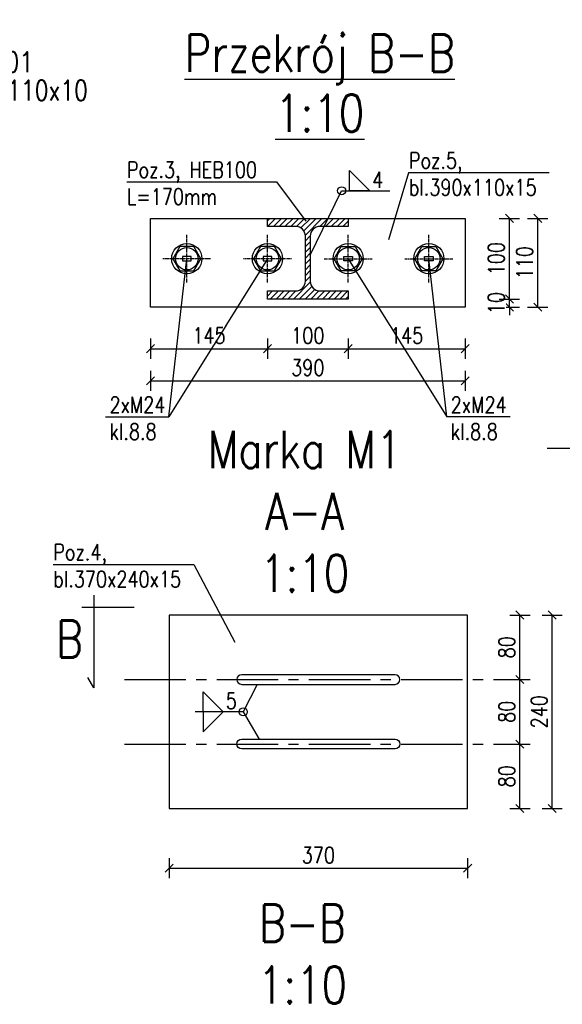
# Model space of a CAD drawing. Header units: millimetres. Extents: x 0 to 1625, y 0 to 742.
# Tile 17 of 24: x 530 to 664, y 354 to 598. Entities that reach past the tile are written whole.
import ezdxf
from ezdxf.enums import TextEntityAlignment as Align

# ---------------------------------------------------------------- set-up
doc = ezdxf.new("R2010")
doc.units = ezdxf.units.MM
doc.linetypes.add('CENTER2', pattern=[28.575, 19.05, -3.175, 3.175, -3.175])
doc.linetypes.add('DO', pattern=[0.8, 0.6, -0.1, 0, -0.1])
for name, color, linetype in [('_A_Opisy', 5, 'Continuous'), ('_K_Konstrukcja', 7, 'Continuous'), ('e-cad_cienkie', 1, 'Continuous'), ('e-cad_opisy', 8, 'Continuous'), ('e-cad_osie', 9, 'CENTER2'), ('e-cad_stal_kontur', 3, 'Continuous'), ('e-cad_stal_wypelnienia', 253, 'Continuous'), ('e-cad_wymiary', 1, 'Continuous'), ('KONSTRUKCJA', 7, 'Continuous'), ('opis', 5, 'Continuous')]:
    doc.layers.add(name, color=color, linetype=linetype)
doc.layers.add('e-cad_rzutnie', color=61, linetype='Continuous', plot=False)
doc.layers.add('ZBROJ_STRZ', color=1, linetype='Continuous', lineweight=15)
doc.styles.add('e-cad_1', font='simplex.shx', dxfattribs={"width": 0.8})
doc.styles.add('ROMANS', font='simplex.shx', dxfattribs={"width": 0.8})
doc.styles.get("Standard").update_dxf_attribs({"font": 'arial.ttf'})
doc.dimstyles.new('e-cad_1_20_[cm]', dxfattribs={"dimscale": 2, "dimtxt": 2, "dimasz": 1, "dimexe": 1.25, "dimexo": 0.625, "dimtad": 1, "dimdec": 0, "dimlfac": 10, "dimrnd": 0.1, "dimzin": 1, "dimtxsty": 'e-cad_1', "dimblk": 'OBLIQUE', "dimcen": 2.5, "dimclrd": 8, "dimclre": 8, "dimclrt": 1, "dimadec": 0, "dimazin": 0, "dimtfac": 1, "dimtix": 1, "dimtmove": 1, "dimatfit": 3, "dimldrblk": 'OBLIQUE', "dimfxl": 1.25, "dimfxlon": 1, "dimtfill": 1, "dimarcsym": 0})

# ---------------------------------------------------------------- blocks, each defined once
blk = doc.blocks.new('_Oblique')
at = {"color": 0, "linetype": 'ByBlock', "lineweight": -2}
blk.add_line((-0.5, -0.5), (0.5, 0.5), dxfattribs=at)
blk = doc.blocks.new('*D25')
at = {"layer": 'Defpoints', "color": 0, "ltscale": 0.8}
for p in [(566.77, 402.05), (640.77, 402.05), (640.77, 387.25)]:
    blk.add_point(p, dxfattribs=at)
at = {"layer": 'e-cad_wymiary', "color": 8, "lineweight": -2, "ltscale": 0.8}
for p, q in [((566.77, 389.75), (566.77, 384.75)), ((640.77, 389.75), (640.77, 384.75)), ((566.77, 387.25), (640.77, 387.25))]:
    blk.add_line(p, q, dxfattribs=at)
at = {"layer": 'e-cad_wymiary', "color": 8, "lineweight": -2, "ltscale": 0.8, "xscale": 2, "yscale": 2, "zscale": 2, "rotation": 180}
blk.add_blockref('_Oblique', (566.77, 387.25), dxfattribs=at)
at = {"layer": 'e-cad_wymiary', "color": 8, "lineweight": -2, "ltscale": 0.8, "xscale": 2, "yscale": 2, "zscale": 2}
blk.add_blockref('_Oblique', (640.77, 387.25), dxfattribs=at)
at = {"layer": 'e-cad_wymiary', "color": 1, "ltscale": 0.8, "insert": (603.77, 390.5), "char_height": 4, "attachment_point": 5, "style": 'e-cad_1', "bg_fill": 3, "box_fill_scale": 1.1, "bg_fill_color": 257, "bg_fill_transparency": 0}
blk.add_mtext('370', dxfattribs=at)
blk = doc.blocks.new('*D26')
at = {"layer": 'Defpoints', "color": 0, "ltscale": 0.8}
for p in [(640.77, 418.05), (653.73, 418.05), (640.77, 402.05)]:
    blk.add_point(p, dxfattribs=at)
at = {"layer": 'e-cad_wymiary', "color": 8, "lineweight": -2, "ltscale": 0.8}
for p, q in [((651.23, 418.05), (656.23, 418.05)), ((653.73, 402.05), (653.73, 418.05)), ((651.23, 402.05), (656.23, 402.05))]:
    blk.add_line(p, q, dxfattribs=at)
at = {"layer": 'e-cad_wymiary', "color": 8, "lineweight": -2, "ltscale": 0.8, "xscale": 2, "yscale": 2, "zscale": 2}
for p, rotation in [((653.73, 418.05), 90), ((653.73, 402.05), 270)]:
    blk.add_blockref('_Oblique', p, dxfattribs=dict(at, rotation=rotation))
at = {"layer": 'e-cad_wymiary', "color": 1, "ltscale": 0.8, "insert": (650.48, 410.05), "char_height": 4, "attachment_point": 5, "rotation": 90, "style": 'e-cad_1', "bg_fill": 3, "box_fill_scale": 1.1, "bg_fill_color": 257, "bg_fill_transparency": 0}
blk.add_mtext('80', dxfattribs=at)
blk = doc.blocks.new('*D27')
at = {"layer": 'Defpoints', "color": 0, "ltscale": 0.8}
for p in [(640.77, 434.05), (653.73, 434.05), (640.77, 418.05)]:
    blk.add_point(p, dxfattribs=at)
at = {"layer": 'e-cad_wymiary', "color": 8, "lineweight": -2, "ltscale": 0.8}
for p, q in [((651.23, 434.05), (656.23, 434.05)), ((653.73, 418.05), (653.73, 434.05)), ((651.23, 418.05), (656.23, 418.05))]:
    blk.add_line(p, q, dxfattribs=at)
at = {"layer": 'e-cad_wymiary', "color": 8, "lineweight": -2, "ltscale": 0.8, "xscale": 2, "yscale": 2, "zscale": 2}
for p, rotation in [((653.73, 434.05), 90), ((653.73, 418.05), 270)]:
    blk.add_blockref('_Oblique', p, dxfattribs=dict(at, rotation=rotation))
at = {"layer": 'e-cad_wymiary', "color": 1, "ltscale": 0.8, "insert": (650.48, 426.05), "char_height": 4, "attachment_point": 5, "rotation": 90, "style": 'e-cad_1', "bg_fill": 3, "box_fill_scale": 1.1, "bg_fill_color": 257, "bg_fill_transparency": 0}
blk.add_mtext('80', dxfattribs=at)
blk = doc.blocks.new('*D28')
at = {"layer": 'Defpoints', "color": 0, "ltscale": 0.8}
for p in [(640.77, 450.05), (653.73, 450.05), (640.77, 434.05)]:
    blk.add_point(p, dxfattribs=at)
at = {"layer": 'e-cad_wymiary', "color": 8, "lineweight": -2, "ltscale": 0.8}
for p, q in [((651.23, 450.05), (656.23, 450.05)), ((653.73, 434.05), (653.73, 450.05)), ((651.23, 434.05), (656.23, 434.05))]:
    blk.add_line(p, q, dxfattribs=at)
at = {"layer": 'e-cad_wymiary', "color": 8, "lineweight": -2, "ltscale": 0.8, "xscale": 2, "yscale": 2, "zscale": 2}
for p, rotation in [((653.73, 450.05), 90), ((653.73, 434.05), 270)]:
    blk.add_blockref('_Oblique', p, dxfattribs=dict(at, rotation=rotation))
at = {"layer": 'e-cad_wymiary', "color": 1, "ltscale": 0.8, "insert": (650.48, 442.05), "char_height": 4, "attachment_point": 5, "rotation": 90, "style": 'e-cad_1', "bg_fill": 3, "box_fill_scale": 1.1, "bg_fill_color": 257, "bg_fill_transparency": 0}
blk.add_mtext('80', dxfattribs=at)
blk = doc.blocks.new('*D29')
at = {"layer": 'Defpoints', "color": 0, "ltscale": 0.8}
for p in [(640.77, 450.05), (661.73, 450.05), (640.77, 402.05)]:
    blk.add_point(p, dxfattribs=at)
at = {"layer": 'e-cad_wymiary', "color": 8, "lineweight": -2, "ltscale": 0.8}
for p, q in [((659.23, 450.05), (664.23, 450.05)), ((661.73, 402.05), (661.73, 450.05)), ((659.23, 402.05), (664.23, 402.05))]:
    blk.add_line(p, q, dxfattribs=at)
at = {"layer": 'e-cad_wymiary', "color": 8, "lineweight": -2, "ltscale": 0.8, "xscale": 2, "yscale": 2, "zscale": 2}
for p, rotation in [((661.73, 450.05), 90), ((661.73, 402.05), 270)]:
    blk.add_blockref('_Oblique', p, dxfattribs=dict(at, rotation=rotation))
at = {"layer": 'e-cad_wymiary', "color": 1, "ltscale": 0.8, "insert": (658.48, 426.05), "char_height": 4, "attachment_point": 5, "rotation": 90, "style": 'e-cad_1', "bg_fill": 3, "box_fill_scale": 1.1, "bg_fill_color": 257, "bg_fill_transparency": 0}
blk.add_mtext('240', dxfattribs=at)
blk = doc.blocks.new('*D57')
at = {"layer": 'Defpoints', "color": 0, "ltscale": 0.8}
for p in [(591.15, 528.42), (562.15, 526.42), (591.15, 516.1)]:
    blk.add_point(p, dxfattribs=at)
at = {"layer": 'e-cad_wymiary', "color": 8, "lineweight": -2, "ltscale": 0.8}
for p, q in [((562.15, 518.6), (562.15, 513.6)), ((591.15, 518.6), (591.15, 513.6)), ((562.15, 516.1), (591.15, 516.1))]:
    blk.add_line(p, q, dxfattribs=at)
at = {"layer": 'e-cad_wymiary', "color": 8, "lineweight": -2, "ltscale": 0.8, "xscale": 2, "yscale": 2, "zscale": 2, "rotation": 180}
blk.add_blockref('_Oblique', (562.15, 516.1), dxfattribs=at)
at = {"layer": 'e-cad_wymiary', "color": 8, "lineweight": -2, "ltscale": 0.8, "xscale": 2, "yscale": 2, "zscale": 2}
blk.add_blockref('_Oblique', (591.15, 516.1), dxfattribs=at)
at = {"layer": 'e-cad_wymiary', "color": 1, "ltscale": 0.8, "insert": (576.65, 519.35), "char_height": 4, "attachment_point": 5, "style": 'e-cad_1', "bg_fill": 3, "box_fill_scale": 1.1, "bg_fill_color": 257, "bg_fill_transparency": 0}
blk.add_mtext('145', dxfattribs=at)
blk = doc.blocks.new('*D58')
at = {"layer": 'Defpoints', "color": 0, "ltscale": 0.8}
for p in [(591.15, 528.42), (611.15, 528.42), (611.15, 516.1)]:
    blk.add_point(p, dxfattribs=at)
at = {"layer": 'e-cad_wymiary', "color": 8, "lineweight": -2, "ltscale": 0.8}
for p, q in [((591.15, 518.6), (591.15, 513.6)), ((611.15, 518.6), (611.15, 513.6)), ((591.15, 516.1), (611.15, 516.1))]:
    blk.add_line(p, q, dxfattribs=at)
at = {"layer": 'e-cad_wymiary', "color": 8, "lineweight": -2, "ltscale": 0.8, "xscale": 2, "yscale": 2, "zscale": 2, "rotation": 180}
blk.add_blockref('_Oblique', (591.15, 516.1), dxfattribs=at)
at = {"layer": 'e-cad_wymiary', "color": 8, "lineweight": -2, "ltscale": 0.8, "xscale": 2, "yscale": 2, "zscale": 2}
blk.add_blockref('_Oblique', (611.15, 516.1), dxfattribs=at)
at = {"layer": 'e-cad_wymiary', "color": 1, "ltscale": 0.8, "insert": (601.15, 519.35), "char_height": 4, "attachment_point": 5, "style": 'e-cad_1', "bg_fill": 3, "box_fill_scale": 1.1, "bg_fill_color": 257, "bg_fill_transparency": 0}
blk.add_mtext('100', dxfattribs=at)
blk = doc.blocks.new('*D59')
at = {"layer": 'Defpoints', "color": 0, "ltscale": 0.8}
for p in [(611.15, 528.42), (640.15, 526.42), (640.15, 516.1)]:
    blk.add_point(p, dxfattribs=at)
at = {"layer": 'e-cad_wymiary', "color": 8, "lineweight": -2, "ltscale": 0.8}
for p, q in [((611.15, 518.6), (611.15, 513.6)), ((640.15, 518.6), (640.15, 513.6)), ((611.15, 516.1), (640.15, 516.1))]:
    blk.add_line(p, q, dxfattribs=at)
at = {"layer": 'e-cad_wymiary', "color": 8, "lineweight": -2, "ltscale": 0.8, "xscale": 2, "yscale": 2, "zscale": 2, "rotation": 180}
blk.add_blockref('_Oblique', (611.15, 516.1), dxfattribs=at)
at = {"layer": 'e-cad_wymiary', "color": 8, "lineweight": -2, "ltscale": 0.8, "xscale": 2, "yscale": 2, "zscale": 2}
blk.add_blockref('_Oblique', (640.15, 516.1), dxfattribs=at)
at = {"layer": 'e-cad_wymiary', "color": 1, "ltscale": 0.8, "insert": (625.65, 519.35), "char_height": 4, "attachment_point": 5, "style": 'e-cad_1', "bg_fill": 3, "box_fill_scale": 1.1, "bg_fill_color": 257, "bg_fill_transparency": 0}
blk.add_mtext('145', dxfattribs=at)
blk = doc.blocks.new('*D60')
at = {"layer": 'Defpoints', "color": 0, "ltscale": 0.8}
for p in [(562.15, 526.42), (640.15, 526.42), (640.15, 508.14)]:
    blk.add_point(p, dxfattribs=at)
at = {"layer": 'e-cad_wymiary', "color": 8, "lineweight": -2, "ltscale": 0.8}
for p, q in [((562.15, 510.64), (562.15, 505.64)), ((640.15, 510.64), (640.15, 505.64)), ((562.15, 508.14), (640.15, 508.14))]:
    blk.add_line(p, q, dxfattribs=at)
at = {"layer": 'e-cad_wymiary', "color": 8, "lineweight": -2, "ltscale": 0.8, "xscale": 2, "yscale": 2, "zscale": 2, "rotation": 180}
blk.add_blockref('_Oblique', (562.15, 508.14), dxfattribs=at)
at = {"layer": 'e-cad_wymiary', "color": 8, "lineweight": -2, "ltscale": 0.8, "xscale": 2, "yscale": 2, "zscale": 2}
blk.add_blockref('_Oblique', (640.15, 508.14), dxfattribs=at)
at = {"layer": 'e-cad_wymiary', "color": 1, "ltscale": 0.8, "insert": (601.15, 511.39), "char_height": 4, "attachment_point": 5, "style": 'e-cad_1', "bg_fill": 3, "box_fill_scale": 1.1, "bg_fill_color": 257, "bg_fill_transparency": 0}
blk.add_mtext('390', dxfattribs=at)
blk = doc.blocks.new('*D61')
at = {"layer": 'Defpoints', "color": 0, "ltscale": 0.8}
for p in [(611.15, 528.42), (651.12, 528.42), (640.15, 526.42)]:
    blk.add_point(p, dxfattribs=at)
at = {"layer": 'e-cad_wymiary', "color": 8, "lineweight": -2, "ltscale": 0.8}
for p, q in [((651.12, 528.42), (651.12, 530.42)), ((648.62, 528.42), (653.62, 528.42)), ((651.12, 526.42), (651.12, 528.42)), ((648.62, 526.42), (653.62, 526.42)), ((651.12, 526.42), (651.12, 524.42))]:
    blk.add_line(p, q, dxfattribs=at)
at = {"layer": 'e-cad_wymiary', "color": 8, "lineweight": -2, "ltscale": 0.8, "xscale": 2, "yscale": 2, "zscale": 2}
for p, rotation in [((651.12, 528.42), 270), ((651.12, 526.42), 90)]:
    blk.add_blockref('_Oblique', p, dxfattribs=dict(at, rotation=rotation))
at = {"layer": 'e-cad_wymiary', "color": 1, "ltscale": 0.8, "insert": (647.87, 527.42), "char_height": 4, "attachment_point": 5, "rotation": 90, "style": 'e-cad_1', "bg_fill": 3, "box_fill_scale": 1.1, "bg_fill_color": 257, "bg_fill_transparency": 0}
blk.add_mtext('10', dxfattribs=at)
blk = doc.blocks.new('*D62')
at = {"layer": 'Defpoints', "color": 0, "ltscale": 0.8}
for p in [(640.15, 548.42), (651.12, 548.42), (611.15, 528.42)]:
    blk.add_point(p, dxfattribs=at)
at = {"layer": 'e-cad_wymiary', "color": 8, "lineweight": -2, "ltscale": 0.8}
for p, q in [((648.62, 548.42), (653.62, 548.42)), ((651.12, 528.42), (651.12, 548.42)), ((648.62, 528.42), (653.62, 528.42))]:
    blk.add_line(p, q, dxfattribs=at)
at = {"layer": 'e-cad_wymiary', "color": 8, "lineweight": -2, "ltscale": 0.8, "xscale": 2, "yscale": 2, "zscale": 2}
for p, rotation in [((651.12, 548.42), 90), ((651.12, 528.42), 270)]:
    blk.add_blockref('_Oblique', p, dxfattribs=dict(at, rotation=rotation))
at = {"layer": 'e-cad_wymiary', "color": 1, "ltscale": 0.8, "insert": (647.87, 538.42), "char_height": 4, "attachment_point": 5, "rotation": 90, "style": 'e-cad_1', "bg_fill": 3, "box_fill_scale": 1.1, "bg_fill_color": 257, "bg_fill_transparency": 0}
blk.add_mtext('100', dxfattribs=at)
blk = doc.blocks.new('*D63')
at = {"layer": 'Defpoints', "color": 0, "ltscale": 0.8}
for p in [(640.15, 548.42), (658.14, 548.42), (640.15, 526.42)]:
    blk.add_point(p, dxfattribs=at)
at = {"layer": 'e-cad_wymiary', "color": 8, "lineweight": -2, "ltscale": 0.8}
for p, q in [((655.64, 548.42), (660.64, 548.42)), ((658.14, 526.42), (658.14, 548.42)), ((655.64, 526.42), (660.64, 526.42))]:
    blk.add_line(p, q, dxfattribs=at)
at = {"layer": 'e-cad_wymiary', "color": 8, "lineweight": -2, "ltscale": 0.8, "xscale": 2, "yscale": 2, "zscale": 2}
for p, rotation in [((658.14, 548.42), 90), ((658.14, 526.42), 270)]:
    blk.add_blockref('_Oblique', p, dxfattribs=dict(at, rotation=rotation))
at = {"layer": 'e-cad_wymiary', "color": 1, "ltscale": 0.8, "insert": (654.89, 537.42), "char_height": 4, "attachment_point": 5, "rotation": 90, "style": 'e-cad_1', "bg_fill": 3, "box_fill_scale": 1.1, "bg_fill_color": 257, "bg_fill_transparency": 0}
blk.add_mtext('110', dxfattribs=at)
blk = doc.blocks.new('e-cad_StalOpis_4')
at = {"layer": 'e-cad_cienkie'}
blk.add_lwpolyline([(0, 0), (2.5, 0)], dxfattribs=at)
blk.add_circle((9.5, 0), 7, dxfattribs=at)
at = {"layer": 'e-cad_opisy', "ltscale": 0.04, "style": 'e-cad_1', "width": 0.8}
blk.add_attdef('ILOSC', text='', height=2.5, dxfattribs=at).set_placement((9.5, 8), align=Align.CENTER)
at = {"layer": 'e-cad_opisy', "color": 5, "ltscale": 0.04, "style": 'e-cad_1', "width": 0.8}
blk.add_attdef('NR', text='', height=6, dxfattribs=at).set_placement((9.5, -3), align=Align.CENTER)
at = {"layer": 'e-cad_opisy', "color": 4, "ltscale": 0.04, "style": 'e-cad_1', "width": 0.8}
blk.add_attdef('PROFIL', (18, 0.5), '', height=2.5, dxfattribs=at)
at = {"layer": 'e-cad_opisy', "ltscale": 0.04, "style": 'e-cad_1', "width": 0.8}
blk.add_attdef('DLUGOSC', (18, -3), '', height=2.5, dxfattribs=at)
at = {"layer": 'e-cad_opisy', "ltscale": 0.04, "style": 'e-cad_1', "width": 0.8, "flags": 1}
for tag, p in [('MASA', (0, -15)), ('OBWOD', (0, -20)), ('GATUNEK_STALI', (0, -25)), ('s_1', (0, -30)), ('s_2', (0, -35))]:
    blk.add_attdef(tag, p, '', height=3, dxfattribs=at)
at = {"layer": 'e-cad_rzutnie', "ltscale": 0.04, "style": 'e-cad_1', "width": 0.8}
blk.add_attdef('POZYCJA', (18, 4), '', height=2.5, dxfattribs=at)

msp = doc.modelspace()

# ---------------------------------------------------------------- hatches: boundary and pattern name
at = {"layer": 'e-cad_stal_wypelnienia', "ltscale": 0.8}
h = msp.add_hatch(dxfattribs=at)
h.set_pattern_fill('ANSI31', color=256, scale=0.32, style=0)
h.set_pattern_definition([(45, (-564.6162, -482.9209), (-0.7184205, 0.7184205), [])])
h.paths.add_polyline_path([(591.15, 528.42), (591.15, 530.42), (598.15, 530.42, 0.414214), (600.55, 532.82), (600.55, 544.02, 0.414214), (598.15, 546.42), (591.15, 546.42), (591.15, 548.42), (611.15, 548.42), (611.15, 546.42), (604.15, 546.42, 0.414214), (601.75, 544.02), (601.75, 532.82, 0.414214), (604.15, 530.42), (611.15, 530.42), (611.15, 528.42)])

# ---------------------------------------------------------------- linework, layer by layer
at = {"color": 3, "linetype": 'DO', "ltscale": 0.1}
for p, q in [((571.15, 532.48), (571.15, 544.36)), ((591.15, 532.48), (591.15, 544.36)), ((611.15, 532.48), (611.15, 544.36)), ((631.15, 532.48), (631.15, 544.36)), ((577.09, 538.42), (565.2, 538.42)), ((597.09, 538.42), (585.2, 538.42)), ((605.2, 538.42), (617.09, 538.42)), ((625.2, 538.42), (637.09, 538.42))]:
    msp.add_line(p, q, dxfattribs=at)
at = {"color": 3}
for points in [[(574.65, 538.42), (572.9, 541.45), (569.4, 541.45), (567.65, 538.42), (569.4, 535.39), (572.9, 535.39)], [(594.65, 538.42), (592.9, 541.45), (589.4, 541.45), (587.65, 538.42), (589.4, 535.39), (592.9, 535.39)], [(607.65, 538.42), (609.4, 541.45), (612.9, 541.45), (614.65, 538.42), (612.9, 535.39), (609.4, 535.39)], [(627.65, 538.42), (629.4, 541.45), (632.9, 541.45), (634.65, 538.42), (632.9, 535.39), (629.4, 535.39)], [(572.21, 537.89), (572.21, 538.95), (570.08, 538.95), (570.08, 537.89)], [(592.21, 537.89), (592.21, 538.95), (590.08, 538.95), (590.08, 537.89)], [(610.08, 537.89), (610.08, 538.95), (612.21, 538.95), (612.21, 537.89)], [(630.08, 537.89), (630.08, 538.95), (632.21, 538.95), (632.21, 537.89)]]:
    msp.add_lwpolyline(points, close=True, dxfattribs=at)
at = {"color": 9}
for points in [[(622.77, 435.25), (584.77, 435.25, 1), (584.77, 432.85), (622.77, 432.85, 1)], [(622.77, 416.85), (584.77, 416.85, -1), (584.77, 419.25), (622.77, 419.25, -1)]]:
    msp.add_lwpolyline(points, format="xyb", close=True, dxfattribs=at)
at = {"color": 3}
for centre, radius in [((571.15, 538.42), 3.75), ((591.15, 538.42), 3.75), ((611.15, 538.42), 3.75), ((631.15, 538.42), 3.75), ((571.15, 538.42), 2.78), ((591.15, 538.42), 2.78), ((611.15, 538.42), 2.78), ((631.15, 538.42), 2.78)]:
    msp.add_circle(centre, radius, dxfattribs=at)
at = {"layer": '_A_Opisy', "color": 9, "ltscale": 0.01}
msp.add_line((585.14, 426.04), (589.06, 419.25), dxfattribs=at)
for points in [[(611.51, 555.27), (611.51, 560.27), (616.51, 555.27), (611.51, 555.27)], [(588.56, 432.85), (585.14, 426.04), (573.21, 426.04)], [(575.19, 426.04), (575.19, 431.04), (580.19, 426.04), (575.19, 426.04)], [(575.19, 426.04), (575.19, 421.04), (580.19, 426.04), (575.19, 426.04)]]:
    msp.add_lwpolyline(points, dxfattribs=at)
for centre in [(609.53, 555.27), (585.14, 426.04)]:
    msp.add_circle(centre, 1, dxfattribs=at)
at = {"layer": '_K_Konstrukcja', "color": 9, "ltscale": 0.005}
for points in [[(661.01, 559.75), (626.13, 559.75), (621.18, 543.13)], [(556.26, 557.46), (593.35, 557.46), (600.65, 547.74)], [(538.01, 462.61), (572.88, 462.61), (583.07, 443.3)]]:
    msp.add_lwpolyline(points, dxfattribs=at)
at = {"layer": 'e-cad_osie', "ltscale": 0.8}
for points in [[(555.7, 434.05), (655.7, 434.05)], [(555.7, 418.05), (655.7, 418.05)]]:
    msp.add_lwpolyline(points, dxfattribs=at)
at = {"layer": 'e-cad_stal_kontur', "ltscale": 0.005}
for points in [[(562.15, 548.42), (640.15, 548.42), (640.15, 526.42), (562.15, 526.42)], [(566.77, 402.05), (640.77, 402.05), (640.77, 450.05), (566.77, 450.05)]]:
    msp.add_lwpolyline(points, close=True, dxfattribs=at)
msp.add_lwpolyline([(591.15, 528.42), (591.15, 530.42), (598.15, 530.42, 0.414214), (600.55, 532.82), (600.55, 544.02, 0.414214), (598.15, 546.42), (591.15, 546.42), (591.15, 548.42), (611.15, 548.42), (611.15, 546.42), (604.15, 546.42, 0.414214), (601.75, 544.02), (601.75, 532.82, 0.414214), (604.15, 530.42), (611.15, 530.42), (611.15, 528.42)], format="xyb", close=True, dxfattribs=at)
at = {"layer": 'KONSTRUKCJA', "color": 6, "ltscale": 0.01}
for p, q in [((548.13, 454.97), (548.13, 431.97)), ((545.13, 451.97), (558.13, 451.97)), ((548.13, 431.97), (546.63, 434.56))]:
    msp.add_line(p, q, dxfattribs=at)

# ---------------------------------------------------------------- block references
at = {"layer": 'e-cad_opisy', "ltscale": 0.8, "xscale": 2, "yscale": 2, "zscale": 2}
msp.add_blockref('e-cad_StalOpis_4', (481.48, 576.69), dxfattribs=at).add_auto_attribs({'NR': '6', 'PROFIL': 'bl. 110x10', 'DLUGOSC': '60', 'ILOSC': '1', 'POZYCJA': 'BS.01'})

# ---------------------------------------------------------------- texts
at = {"layer": '_K_Konstrukcja', "color": 9, "ltscale": 0.005, "char_height": 4, "attachment_point": 1}
for s, width, insert in [('{\\Fromans|c238;\\W0.8;Poz.5,\\Pbl.390x110x15}', 77.1972, (626.2, 564.77)), ('{\\Fromans|c238;\\W0.8;Poz.3, HEB100\\PL=170mm}', 50.4, (556.32, 562.48)), ('{\\Fsimplex.shx|c238;\\W0.8;2xM24\\Pkl.8.8}', 50.4, (552, 504.19)), ('{\\Fsimplex.shx|c238;\\W0.8;2xM24\\Pkl.8.8}', 50.4, (636.58, 504.19)), ('{\\Fromans|c238;\\W0.8;Poz.4,\\Pbl.370x240x15}', 77.1972, (538.07, 467.63))]:
    msp.add_mtext_dynamic_manual_height_columns(s, width=width, gutter_width=12.5, heights=[0], dxfattribs=dict(at, insert=insert))
at = {"layer": 'e-cad_opisy', "style": 'e-cad_1', "width": 0.8}
for s, p in [('%%UPrzekrój B-B', (604.1, 584.78)), ('%%U1:10', (604.1, 569.92))]:
    msp.add_text(s, height=9.216, dxfattribs=at).set_placement(p, align=Align.CENTER)
at = {"layer": 'e-cad_opisy', "char_height": 9.216, "attachment_point": 5, "style": 'e-cad_1'}
for s, insert in [('{\\W0.8;\\C1;Marka M1\\PA-A\\P1:10}', (600.38, 475.75)), ('{\\W0.8;\\C1;B-B\\P1:10}', (599.81, 365.96))]:
    msp.add_mtext_dynamic_manual_height_columns(s, width=188.6806, gutter_width=12.5, heights=[0], dxfattribs=dict(at, insert=insert))
at = {"layer": 'opis', "color": 9, "linetype": 'Continuous', "char_height": 4, "width": 96.969, "attachment_point": 4, "style": 'ROMANS'}
for s, insert in [('\\A1;4', (617.14, 557.97)), ('\\A1;5', (580.82, 428.75))]:
    msp.add_mtext(s, dxfattribs=dict(at, insert=insert))
at = {"layer": 'ZBROJ_STRZ', "style": 'e-cad_1', "width": 0.8}
msp.add_text('B', height=9.22, dxfattribs=at).set_placement((542.09, 439.51), align=Align.CENTER)

# ---------------------------------------------------------------- leaders
at = {"layer": 'e-cad_cienkie', "ltscale": 0.8}
msp.add_leader([(696.08, 491.38), (686.08, 491.38), (660.47, 491.38)], dimstyle='e-cad_1_20_[cm]', override={"dimldrblk": 'DotBlank'}, dxfattribs=at)

# ---------------------------------------------------------------- next in the draw order: dimensions: what is measured, and where the dimension line sits
at = {"layer": 'e-cad_wymiary', "ltscale": 0.8}
for base, p1, p2, picture, middle in [((591.15, 516.1), (562.15, 526.42), (591.15, 528.42), '*D57', (576.65, 519.35)), ((640.77, 387.25), (566.77, 402.05), (640.77, 402.05), '*D25', (603.77, 390.5))]:
    dim = msp.add_linear_dim(base=base, p1=p1, p2=p2, dimstyle='e-cad_1_20_[cm]', override={"dimlfac": 5, "dimblk": 'Oblique', "dimtfill": 1, "dimtfillclr": 0}, dxfattribs=at)
    dim.commit()
    dim.dimension.update_dxf_attribs({"geometry": picture, "text_midpoint": middle})

# ---------------------------------------------------------------- next in the draw order: dimensions: what is measured, and where the dimension line sits
dim = msp.add_linear_dim(base=(611.15, 516.1), p1=(591.15, 528.42), p2=(611.15, 528.42), dimstyle='e-cad_1_20_[cm]', override={"dimlfac": 5, "dimblk": 'Oblique', "dimtfill": 1, "dimtfillclr": 0}, dxfattribs=at)
dim.commit()
dim.dimension.update_dxf_attribs({"geometry": '*D58', "text_midpoint": (601.15, 519.35)})
dim = msp.add_linear_dim(base=(653.73, 418.05), p1=(640.77, 402.05), p2=(640.77, 418.05), angle=90, dimstyle='e-cad_1_20_[cm]', override={"dimlfac": 5, "dimblk": 'Oblique', "dimtfill": 1, "dimtfillclr": 0}, dxfattribs=at)
dim.commit()
dim.dimension.update_dxf_attribs({"geometry": '*D26', "text_midpoint": (650.48, 410.05)})

# ---------------------------------------------------------------- next in the draw order: dimensions: what is measured, and where the dimension line sits
dim = msp.add_linear_dim(base=(640.15, 516.1), p1=(611.15, 528.42), p2=(640.15, 526.42), dimstyle='e-cad_1_20_[cm]', override={"dimlfac": 5, "dimblk": 'Oblique', "dimtfill": 1, "dimtfillclr": 0}, dxfattribs=at)
dim.commit()
dim.dimension.update_dxf_attribs({"geometry": '*D59', "text_midpoint": (625.65, 519.35)})
dim = msp.add_linear_dim(base=(653.73, 434.05), p1=(640.77, 418.05), p2=(640.77, 434.05), angle=90, dimstyle='e-cad_1_20_[cm]', override={"dimlfac": 5, "dimblk": 'Oblique', "dimtfill": 1, "dimtfillclr": 0}, dxfattribs=at)
dim.commit()
dim.dimension.update_dxf_attribs({"geometry": '*D27', "text_midpoint": (650.48, 426.05)})

# ---------------------------------------------------------------- next in the draw order: dimensions: what is measured, and where the dimension line sits
dim = msp.add_linear_dim(base=(640.15, 508.14), p1=(562.15, 526.42), p2=(640.15, 526.42), dimstyle='e-cad_1_20_[cm]', override={"dimlfac": 5, "dimblk": 'Oblique', "dimtfill": 1, "dimtfillclr": 0}, dxfattribs=at)
dim.commit()
dim.dimension.update_dxf_attribs({"geometry": '*D60', "text_midpoint": (601.15, 511.39)})
dim = msp.add_linear_dim(base=(653.73, 450.05), p1=(640.77, 434.05), p2=(640.77, 450.05), angle=90, dimstyle='e-cad_1_20_[cm]', override={"dimlfac": 5, "dimblk": 'Oblique', "dimtfill": 1, "dimtfillclr": 0}, dxfattribs=at)
dim.commit()
dim.dimension.update_dxf_attribs({"geometry": '*D28', "text_midpoint": (650.48, 442.05)})

# ---------------------------------------------------------------- next in the draw order: linework, layer by layer
at = {"layer": '_K_Konstrukcja', "color": 9, "ltscale": 0.005}
msp.add_line((591.15, 538.42), (566.71, 499.17), dxfattribs=at)
msp.add_lwpolyline([(551.01, 499.17), (566.71, 499.17), (571.15, 538.42)], dxfattribs=at)

# ---------------------------------------------------------------- next in the draw order: dimensions: what is measured, and where the dimension line sits
at = {"layer": 'e-cad_wymiary', "ltscale": 0.8}
for base, p1, p2, picture, middle in [((651.12, 528.42), (640.15, 526.42), (611.15, 528.42), '*D61', (647.87, 527.42)), ((661.73, 450.05), (640.77, 402.05), (640.77, 450.05), '*D29', (658.48, 426.05))]:
    dim = msp.add_linear_dim(base=base, p1=p1, p2=p2, angle=90, dimstyle='e-cad_1_20_[cm]', override={"dimlfac": 5, "dimblk": 'Oblique', "dimtfill": 1, "dimtfillclr": 0}, dxfattribs=at)
    dim.commit()
    dim.dimension.update_dxf_attribs({"geometry": picture, "text_midpoint": middle})

# ---------------------------------------------------------------- next in the draw order: dimensions: what is measured, and where the dimension line sits
dim = msp.add_linear_dim(base=(651.12, 548.42), p1=(611.15, 528.42), p2=(640.15, 548.42), angle=90, dimstyle='e-cad_1_20_[cm]', override={"dimlfac": 5, "dimblk": 'Oblique', "dimtfill": 1, "dimtfillclr": 0}, dxfattribs=at)
dim.commit()
dim.dimension.update_dxf_attribs({"geometry": '*D62', "text_midpoint": (647.87, 538.42)})

# ---------------------------------------------------------------- next in the draw order: linework, layer by layer
at = {"layer": '_A_Opisy', "color": 9, "ltscale": 0.01}
msp.add_lwpolyline([(601.75, 539.33), (609.53, 555.27), (621.46, 555.27)], dxfattribs=at)
at = {"layer": '_K_Konstrukcja', "color": 9, "ltscale": 0.005}
msp.add_line((611.15, 538.42), (635.59, 499.17), dxfattribs=at)

# ---------------------------------------------------------------- next in the draw order: dimensions: what is measured, and where the dimension line sits
at = {"layer": 'e-cad_wymiary', "ltscale": 0.8}
dim = msp.add_linear_dim(base=(658.14, 548.42), p1=(640.15, 526.42), p2=(640.15, 548.42), angle=90, dimstyle='e-cad_1_20_[cm]', override={"dimlfac": 5, "dimblk": 'Oblique', "dimtfill": 1, "dimtfillclr": 0}, dxfattribs=at)
dim.commit()
dim.dimension.update_dxf_attribs({"geometry": '*D63', "text_midpoint": (654.89, 537.42)})

# ---------------------------------------------------------------- next in the draw order: linework, layer by layer
at = {"layer": '_K_Konstrukcja', "color": 9, "ltscale": 0.005}
msp.add_lwpolyline([(651.29, 499.17), (635.59, 499.17), (631.15, 538.42)], dxfattribs=at)

doc.saveas('drawing.dxf')
